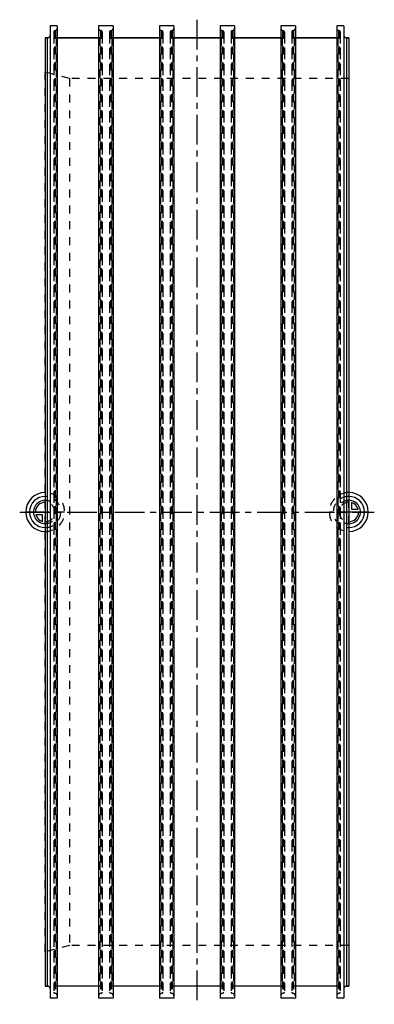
# Model space of a CAD drawing. Header units: millimetres. Extents: x 354 to 646, y 95 to 905.
import ezdxf

# ---------------------------------------------------------------- set-up
doc = ezdxf.new("R2010")
doc.units = ezdxf.units.MM
doc.header["$LTSCALE"] = 65.185185
doc.linetypes.add('CENTER', pattern=[0.6, 0.375, -0.075, 0.075, -0.075])
doc.linetypes.add('HIDDEN', pattern=[0.2, 0.1, -0.1])
for name, color, linetype in [('FASEN', 7, 'CONTINUOUS'), ('KOERPER', 7, 'CONTINUOUS'), ('KONST.EL_MIT_GEO', 7, 'CONTINUOUS'), ('KURVEN', 7, 'CONTINUOUS'), ('L1', 7, 'CONTINUOUS')]:
    doc.layers.add(name, color=color, linetype=linetype)

msp = doc.modelspace()

# ---------------------------------------------------------------- linework, layer by layer
at = {"layer": 'FASEN', "color": 8, "linetype": 'HIDDEN'}
for p, q in [((375, 138.14), (375, 861.86)), ((395, 856.5), (375, 861.86)), ((395, 856.5), (395, 143.5)), ((625, 856.5), (395, 856.5)), ((395, 143.5), (375, 138.14)), ((625, 143.5), (395, 143.5))]:
    msp.add_line(p, q, dxfattribs=at)
at = {"layer": 'KOERPER', "color": 7, "linetype": 'Continuous'}
for p, q in [((379, 900), (379, 100)), ((385, 900), (379, 900)), ((385, 900), (385, 100)), ((419, 900), (419, 100)), ((431, 900), (419, 900)), ((431, 900), (431, 100)), ((469, 900), (469, 100)), ((481, 900), (469, 900)), ((481, 900), (481, 100)), ((519, 900), (519, 100)), ((531, 900), (519, 900)), ((531, 900), (531, 100)), ((569, 900), (569, 100)), ((581, 900), (569, 900)), ((581, 900), (581, 100)), ((615, 900), (615, 100)), ((621, 900), (615, 900)), ((621, 900), (621, 100)), ((375, 890), (375, 110)), ((377, 890), (375, 890)), ((419, 890), (385, 890)), ((469, 890), (431, 890)), ((519, 890), (481, 890)), ((569, 890), (531, 890)), ((615, 890), (581, 890)), ((625, 890), (623, 890)), ((625, 890), (625, 110)), ((377, 110), (375, 110)), ((419, 110), (385, 110)), ((469, 110), (431, 110)), ((519, 110), (481, 110)), ((569, 110), (531, 110)), ((615, 110), (581, 110)), ((625, 110), (623, 110)), ((385, 100), (379, 100)), ((431, 100), (419, 100)), ((481, 100), (469, 100)), ((531, 100), (519, 100)), ((581, 100), (569, 100)), ((621, 100), (615, 100))]:
    msp.add_line(p, q, dxfattribs=at)
at = {"layer": 'KOERPER', "color": 8, "linetype": 'HIDDEN'}
for p, q in [((382, 894.89), (382, 105.11)), ((383.52, 896.07), (382.74, 895.86)), ((382.74, 895.86), (382.74, 104.14)), ((383.52, 896.07), (383.52, 103.93)), ((420.48, 896.07), (420.48, 103.93)), ((421.26, 895.86), (420.48, 896.07)), ((421.26, 895.86), (421.26, 104.14)), ((422, 894.89), (422, 105.11)), ((428, 894.89), (428, 105.11)), ((429.52, 896.07), (428.74, 895.86)), ((428.74, 895.86), (428.74, 104.14)), ((429.52, 896.07), (429.52, 103.93)), ((470.48, 896.07), (470.48, 103.93)), ((471.26, 895.86), (470.48, 896.07)), ((471.26, 895.86), (471.26, 104.14)), ((472, 894.89), (472, 105.11)), ((478, 894.89), (478, 105.11)), ((479.52, 896.07), (478.74, 895.86)), ((478.74, 895.86), (478.74, 104.14)), ((479.52, 896.07), (479.52, 103.93)), ((520.48, 896.07), (520.48, 103.93)), ((521.26, 895.86), (520.48, 896.07)), ((521.26, 895.86), (521.26, 104.14)), ((522, 894.89), (522, 105.11)), ((528, 894.89), (528, 105.11)), ((529.52, 896.07), (528.74, 895.86)), ((528.74, 895.86), (528.74, 104.14)), ((529.52, 896.07), (529.52, 103.93)), ((570.48, 896.07), (570.48, 103.93)), ((571.26, 895.86), (570.48, 896.07)), ((571.26, 895.86), (571.26, 104.14)), ((572, 894.89), (572, 105.11)), ((578, 894.89), (578, 105.11)), ((579.52, 896.07), (578.74, 895.86)), ((578.74, 895.86), (578.74, 104.14)), ((579.52, 896.07), (579.52, 103.93)), ((616.48, 896.07), (616.48, 103.93)), ((617.26, 895.86), (616.48, 896.07)), ((617.26, 895.86), (617.26, 104.14)), ((618, 894.89), (618, 105.11)), ((385, 890), (384, 890)), ((420, 890), (419, 890)), ((431, 890), (430, 890)), ((470, 890), (469, 890)), ((481, 890), (480, 890)), ((520, 890), (519, 890)), ((531, 890), (530, 890)), ((570, 890), (569, 890)), ((581, 890), (580, 890)), ((616, 890), (615, 890)), ((625, 856.5), (395, 856.5)), ((625, 143.5), (395, 143.5)), ((385, 110), (384, 110)), ((420, 110), (419, 110)), ((431, 110), (430, 110)), ((470, 110), (469, 110)), ((481, 110), (480, 110)), ((520, 110), (519, 110)), ((531, 110), (530, 110)), ((570, 110), (569, 110)), ((581, 110), (580, 110)), ((616, 110), (615, 110)), ((383.52, 103.93), (382.74, 104.14)), ((421.26, 104.14), (420.48, 103.93)), ((429.52, 103.93), (428.74, 104.14)), ((471.26, 104.14), (470.48, 103.93)), ((479.52, 103.93), (478.74, 104.14)), ((521.26, 104.14), (520.48, 103.93)), ((529.52, 103.93), (528.74, 104.14)), ((571.26, 104.14), (570.48, 103.93)), ((579.52, 103.93), (578.74, 104.14)), ((617.26, 104.14), (616.48, 103.93))]:
    msp.add_line(p, q, dxfattribs=at)
for centre, radius, start, end in [((383, 894.89), 1, 105, 180), ((383, 898), 2, 285, 360), ((421, 898), 2, 180, 255), ((421, 894.89), 1, 0, 75), ((429, 894.89), 1, 105, 180), ((429, 898), 2, 285, 360), ((471, 898), 2, 180, 255), ((471, 894.89), 1, 0, 75), ((479, 894.89), 1, 105, 180), ((479, 898), 2, 285, 360), ((521, 898), 2, 180, 255), ((521, 894.89), 1, 0, 75), ((529, 894.89), 1, 105, 180), ((529, 898), 2, 285, 360), ((571, 898), 2, 180, 255), ((571, 894.89), 1, 0, 75), ((579, 894.89), 1, 105, 180), ((579, 898), 2, 285, 360), ((617, 898), 2, 180, 255), ((617, 894.89), 1, 0, 75), ((383, 105.11), 1, 180, 255), ((383, 102), 2, 0, 75), ((421, 102), 2, 105, 180), ((421, 105.11), 1, 285, 360), ((429, 105.11), 1, 180, 255), ((429, 102), 2, 0, 75), ((471, 102), 2, 105, 180), ((471, 105.11), 1, 285, 360), ((479, 105.11), 1, 180, 255), ((479, 102), 2, 0, 75), ((521, 102), 2, 105, 180), ((521, 105.11), 1, 285, 360), ((529, 105.11), 1, 180, 255), ((529, 102), 2, 0, 75), ((571, 102), 2, 105, 180), ((571, 105.11), 1, 285, 360), ((579, 105.11), 1, 180, 255), ((579, 102), 2, 0, 75), ((617, 102), 2, 105, 180), ((617, 105.11), 1, 285, 360)]:
    msp.add_arc(centre, radius, start, end, dxfattribs=at)
at = {"layer": 'KONST.EL_MIT_GEO', "color": 8, "linetype": 'HIDDEN'}
for p, q in [((379, 892), (379, 108)), ((382, 892), (382, 108)), ((422, 892), (422, 108)), ((428, 892), (428, 108)), ((472, 892), (472, 108)), ((478, 892), (478, 108)), ((522, 892), (522, 108)), ((528, 892), (528, 108)), ((572, 892), (572, 108)), ((578, 892), (578, 108)), ((618, 892), (618, 108)), ((621, 892), (621, 108)), ((384, 890), (384, 110)), ((384, 890), (385, 890)), ((419, 890), (420, 890)), ((420, 890), (420, 110)), ((430, 890), (430, 110)), ((430, 890), (431, 890)), ((469, 890), (470, 890)), ((470, 890), (470, 110)), ((480, 890), (480, 110)), ((480, 890), (481, 890)), ((519, 890), (520, 890)), ((520, 890), (520, 110)), ((530, 890), (530, 110)), ((530, 890), (531, 890)), ((569, 890), (570, 890)), ((570, 890), (570, 110)), ((580, 890), (580, 110)), ((580, 890), (581, 890)), ((615, 890), (616, 890)), ((616, 890), (616, 110))]:
    msp.add_line(p, q, dxfattribs=at)
at = {"layer": 'KONST.EL_MIT_GEO', "color": 7, "linetype": 'Continuous'}
for p, q in [((375, 890), (377, 890)), ((377, 110), (377, 890)), ((385, 890), (419, 890)), ((431, 890), (469, 890)), ((481, 890), (519, 890)), ((531, 890), (569, 890)), ((581, 890), (615, 890)), ((623, 890), (623, 110)), ((623, 890), (625, 890)), ((375, 110), (377, 110)), ((623, 110), (625, 110))]:
    msp.add_line(p, q, dxfattribs=at)
for centre, start, end in [((377, 892), 270, 360), ((623, 892), 180, 270), ((377, 108), 0, 90), ((623, 108), 90, 177.12924)]:
    msp.add_arc(centre, 2, start, end, dxfattribs=at)
at = {"layer": 'KONST.EL_MIT_GEO', "color": 8, "linetype": 'HIDDEN'}
for centre, start, end in [((384, 892), 180, 270), ((420, 892), 270, 360), ((430, 892), 180, 270), ((470, 892), 270, 360), ((480, 892), 180, 270), ((520, 892), 270, 360), ((530, 892), 180, 270), ((570, 892), 270, 360), ((580, 892), 180, 270), ((616, 892), 270, 360), ((384, 108), 90, 180), ((420, 108), 0, 90), ((430, 108), 90, 180), ((470, 108), 0, 90), ((480, 108), 90, 180), ((520, 108), 0, 90), ((530, 108), 90, 180), ((570, 108), 0, 90), ((580, 108), 90, 180), ((616, 108), 0, 90), ((623, 108), 177.12924, 180)]:
    msp.add_arc(centre, 2, start, end, dxfattribs=at)
at = {"layer": 'KURVEN', "color": 8, "linetype": 'HIDDEN'}
for p, q in [((625, 490.4), (625, 508)), ((375, 500), (375, 490.4)), ((391, 500), (375, 500)), ((625, 500), (609, 500))]:
    msp.add_line(p, q, dxfattribs=at)
at = {"layer": 'KURVEN', "color": 40, "linetype": 'Continuous'}
for p, q in [((627.2, 507.69), (627.2, 502.2)), ((627.2, 502.2), (632.69, 502.2)), ((375, 500), (359, 500)), ((372.8, 497.8), (367.31, 497.8)), ((372.8, 492.31), (372.8, 497.8)), ((641, 500), (625, 500))]:
    msp.add_line(p, q, dxfattribs=at)
for centre, radius, start, end in [((375, 500), 16, 90, 270), ((375, 500), 12.8, 90, 270), ((625, 500), 16, 270, 90), ((625, 500), 12.8, 270, 90), ((375, 500), 9.6, 89.99993, 270), ((375, 500), 8, 89.99993, 180), ((625, 500), 9.6, 269.99993, 90), ((625, 500), 8, 15.96201, 74.03799), ((375, 500), 8, 195.96201, 254.03799), ((625, 500), 8, 269.99993, 360)]:
    msp.add_arc(centre, radius, start, end, dxfattribs=at)
at = {"layer": 'KURVEN', "color": 8, "linetype": 'HIDDEN'}
for centre, radius, start, end in [((375, 500), 16, 270, 90), ((375, 500), 12.8, 270, 90), ((625, 500), 16, 90, 270), ((625, 500), 12.8, 90, 270), ((375, 500), 9.6, 270, 89.99993), ((375, 500), 8, 270, 89.99993), ((625, 500), 9.6, 90, 269.99993), ((625, 500), 8, 90, 269.99993)]:
    msp.add_arc(centre, radius, start, end, dxfattribs=at)
at = {"layer": 'L1', "color": 2, "linetype": 'CENTER'}
for p, q in [((500, 905), (500, 95)), ((354, 500), (646, 500))]:
    msp.add_line(p, q, dxfattribs=at)

doc.saveas('drawing.dxf')
